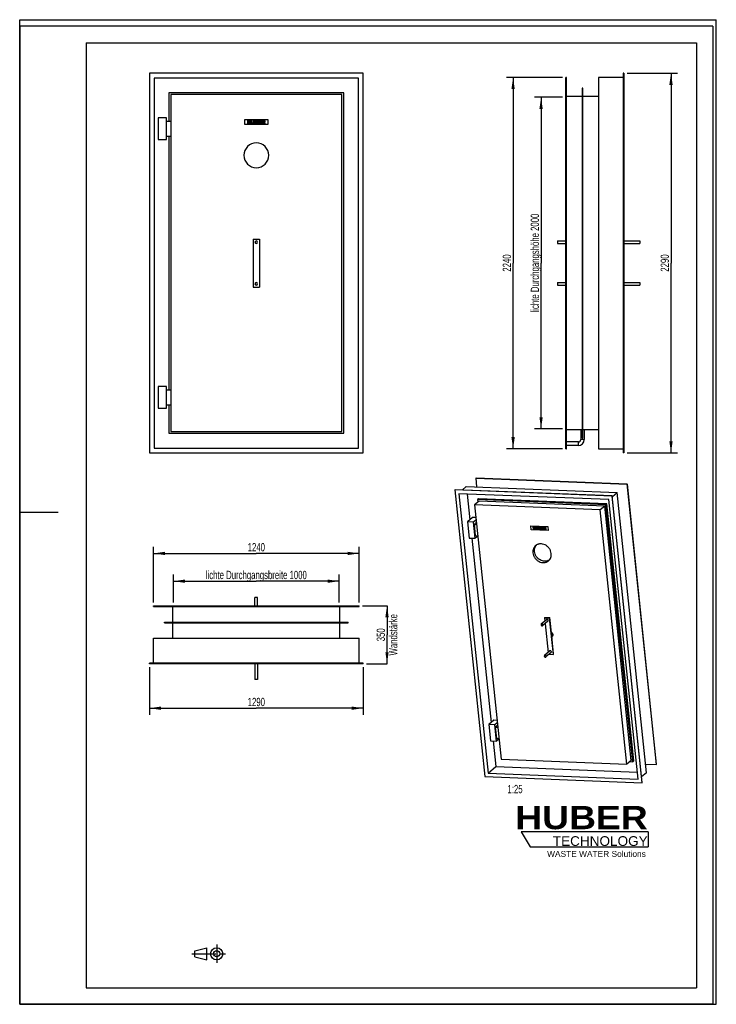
# Model space of a CAD drawing. Header units: millimetres. Extents: x 0 to 4200, y 0 to 5940.
import ezdxf

# ---------------------------------------------------------------- set-up
doc = ezdxf.new("R2010")
doc.units = ezdxf.units.MM
doc.header["$LTSCALE"] = 387.2
doc.linetypes.add('CENTER', pattern=[0.6, 0.375, -0.075, 0.075, -0.075])
doc.layers.get('0').update_dxf_attribs({"linetype": 'CONTINUOUS'})
for name, color, linetype in [('_2D-BEM', 7, 'CONTINUOUS'), ('_ACHSEN', 7, 'CONTINUOUS'), ('_KURVEN', 7, 'CONTINUOUS'), ('_ZEICHNUNGSELEM', 7, 'CONTINUOUS'), ('HUBER_Logo_BL0', 7, 'CONTINUOUS')]:
    doc.layers.add(name, color=color, linetype=linetype)
doc.styles.get("Standard").update_dxf_attribs({"font": 'txt', "width": 0.7})
doc.styles.add('TEXTSTYLE_2', font='ariblk.ttf')
doc.styles.add('TEXTSTYLE_3', font='arial.ttf')
doc.dimstyles.new('DIMSTYLE_1', dxfattribs={"dimtxt": 50, "dimasz": 70, "dimexe": 2, "dimexo": 1, "dimtad": 1, "dimdec": 1, "dimtxsty": 'STANDARD', "dimblk": '_FILLED', "dimblk1": '_FILLED', "dimblk2": '_FILLED', "dimcen": 0.09, "dimadec": 1, "dimazin": 2, "dimtp": 0.5, "dimtm": 0.5, "dimtfac": 1, "dimtdec": 1, "dimtofl": 0, "dimtmove": 0, "dimatfit": 3, "dimldrblk": '_FILLED', "dimfxl": 1, "dimtolj": 1, "dimarcsym": 0})
doc.dimstyles.new('DIMSTYLE_2', dxfattribs={"dimtxt": 50, "dimasz": 70, "dimexe": 2, "dimexo": 1, "dimtad": 1, "dimdec": 1, "dimtxsty": 'STANDARD', "dimblk": '_FILLED', "dimblk1": '_FILLED', "dimblk2": '_FILLED', "dimcen": 0.09, "dimadec": 1, "dimazin": 2, "dimtp": 1.2, "dimtm": 1.2, "dimtfac": 1, "dimtdec": 1, "dimtofl": 0, "dimtmove": 0, "dimatfit": 3, "dimldrblk": '_FILLED', "dimfxl": 1, "dimtolj": 1, "dimarcsym": 0})
doc.dimstyles.new('DIMSTYLE_3', dxfattribs={"dimtxt": 50, "dimasz": 70, "dimexe": 2, "dimexo": 1, "dimtad": 1, "dimdec": 1, "dimtxsty": 'STANDARD', "dimblk": '_FILLED', "dimblk1": '_FILLED', "dimblk2": '_FILLED', "dimcen": 0.09, "dimadec": 1, "dimazin": 2, "dimtp": 0.8, "dimtm": 0.8, "dimtfac": 1, "dimtdec": 1, "dimtofl": 0, "dimtmove": 0, "dimatfit": 3, "dimldrblk": '_FILLED', "dimfxl": 1, "dimtolj": 1, "dimarcsym": 0})
doc.dimstyles.new('DIMSTYLE_4', dxfattribs={"dimtxt": 50, "dimasz": 70, "dimexe": 2, "dimexo": 1, "dimtad": 1, "dimdec": 1, "dimtxsty": 'STANDARD', "dimblk": '_FILLED', "dimblk1": '_FILLED', "dimblk2": '_FILLED', "dimcen": 0.09, "dimadec": 1, "dimazin": 2, "dimtp": 2, "dimtm": 2, "dimtfac": 1, "dimtdec": 1, "dimtofl": 0, "dimtmove": 0, "dimatfit": 3, "dimldrblk": '_FILLED', "dimfxl": 1, "dimtolj": 1, "dimarcsym": 0})

# ---------------------------------------------------------------- blocks, each defined once
blk = doc.blocks.new('HUBER_LOGO_BL0', base_point=(3411.6, 1009.5))
at = {"layer": 'HUBER_Logo_BL0', "color": 5, "linetype": 'CONTINUOUS'}
for p, q in [((3788.5, 1040.5), (3023.5, 1040.5)), ((3023.5, 1040.5), (3077.5, 950.5)), ((3788.5, 1040.5), (3788.5, 950.5)), ((3077.5, 950.5), (3788.5, 950.5))]:
    blk.add_line(p, q, dxfattribs=at)
at = {"layer": 'HUBER_Logo_BL0', "color": 2, "linetype": 'CONTINUOUS', "attachment_point": 3, "line_spacing_factor": 0.78}
for s, insert, char_height, width, style in [('HUBER\\P\\Farial.ttf;\\H58.5;TECHNOLOGY ', (3786.3, 1196.7), 140.4, 775.343, 'TEXTSTYLE_2'), ('WASTE WATER Solutions', (3775.2, 925.3), 36, 594.067, 'TEXTSTYLE_3')]:
    blk.add_mtext(s, dxfattribs=dict(at, insert=insert, char_height=char_height, width=width, style=style))
blk = doc.blocks.new('_FILLED')
at = {"color": 0, "linetype": 'BYBLOCK'}
blk.add_solid([(0, 0), (-1, 0.143), (-1, -0.143)], dxfattribs=at)
blk = doc.blocks.new('*D0')
at = {"layer": '_2D-BEM', "color": 2, "linetype": 'CONTINUOUS'}
for p, q in [((2066.7, 2404.2), (2214.7, 2404.2)), ((2214.7, 2404.2), (2214.7, 2229.2)), ((2214.7, 2054.2), (2214.7, 2229.2)), ((2091.7, 2054.2), (2214.7, 2054.2))]:
    blk.add_line(p, q, dxfattribs=at)
at = {"layer": '_2D-BEM', "color": 2, "linetype": 'CONTINUOUS', "xscale": 70, "yscale": 70, "zscale": 70}
for p, rotation in [((2214.7, 2404.2), 90), ((2214.7, 2054.2), 270)]:
    blk.add_blockref('_FILLED', p, dxfattribs=dict(at, rotation=rotation))
at = {"layer": '_2D-BEM', "color": 2, "linetype": 'CONTINUOUS', "insert": (2152.2, 2229.2), "char_height": 50, "width": 566.786, "attachment_point": 2, "rotation": 90, "line_spacing_factor": 0.9}
blk.add_mtext('350\\PWandstärke', dxfattribs=at)
blk = doc.blocks.new('*D1')
at = {"layer": '_2D-BEM', "color": 2, "linetype": 'CONTINUOUS'}
for p, q in [((3273.2, 5471.9), (3103.5, 5471.9)), ((3143.5, 5471.9), (3143.5, 4471.9)), ((3143.5, 3471.9), (3143.5, 4471.9)), ((3273.2, 3471.9), (3103.5, 3471.9))]:
    blk.add_line(p, q, dxfattribs=at)
at = {"layer": '_2D-BEM', "color": 2, "linetype": 'CONTINUOUS', "xscale": 70, "yscale": 70, "zscale": 70}
for p, rotation in [((3143.5, 5471.9), 90), ((3143.5, 3471.9), 270)]:
    blk.add_blockref('_FILLED', p, dxfattribs=dict(at, rotation=rotation))
at = {"layer": '_2D-BEM', "color": 2, "linetype": 'CONTINUOUS', "insert": (3081, 4471.9), "char_height": 50, "width": 1381.071, "attachment_point": 2, "rotation": 90, "line_spacing_factor": 0.9}
blk.add_mtext('lichte Durchgangshöhe 2000', dxfattribs=at)
blk = doc.blocks.new('*D2')
at = {"layer": '_2D-BEM', "color": 2, "linetype": 'CONTINUOUS'}
for p, q in [((926.7, 2424.2), (926.7, 2592.6)), ((1926.7, 2424.2), (1926.7, 2592.6)), ((926.7, 2552.6), (1426.7, 2552.6)), ((1926.7, 2552.6), (1426.7, 2552.6))]:
    blk.add_line(p, q, dxfattribs=at)
at = {"layer": '_2D-BEM', "color": 2, "linetype": 'CONTINUOUS', "xscale": 70, "yscale": 70, "zscale": 70, "rotation": 180}
blk.add_blockref('_FILLED', (926.7, 2552.6), dxfattribs=at)
at = {"layer": '_2D-BEM', "color": 2, "linetype": 'CONTINUOUS', "xscale": 70, "yscale": 70, "zscale": 70}
blk.add_blockref('_FILLED', (1926.7, 2552.6), dxfattribs=at)
at = {"layer": '_2D-BEM', "color": 2, "linetype": 'CONTINUOUS', "insert": (1426.7, 2615.1), "char_height": 50, "width": 1442.857, "attachment_point": 2, "line_spacing_factor": 0.9}
blk.add_mtext('lichte Durchgangsbreite 1000', dxfattribs=at)
blk = doc.blocks.new('*D3')
at = {"layer": '_2D-BEM', "color": 2, "linetype": 'CONTINUOUS'}
for p, q in [((781.7, 2034.2), (781.7, 1746.4)), ((2071.7, 2034.2), (2071.7, 1746.4)), ((781.7, 1786.4), (1426.7, 1786.4)), ((2071.7, 1786.4), (1426.7, 1786.4))]:
    blk.add_line(p, q, dxfattribs=at)
at = {"layer": '_2D-BEM', "color": 2, "linetype": 'CONTINUOUS', "xscale": 70, "yscale": 70, "zscale": 70, "rotation": 180}
blk.add_blockref('_FILLED', (781.7, 1786.4), dxfattribs=at)
at = {"layer": '_2D-BEM', "color": 2, "linetype": 'CONTINUOUS', "xscale": 70, "yscale": 70, "zscale": 70}
blk.add_blockref('_FILLED', (2071.7, 1786.4), dxfattribs=at)
at = {"layer": '_2D-BEM', "color": 2, "linetype": 'CONTINUOUS', "insert": (1426.7, 1848.9), "char_height": 50, "width": 219.643, "attachment_point": 2, "line_spacing_factor": 0.9}
blk.add_mtext('1290', dxfattribs=at)
blk = doc.blocks.new('*D4')
at = {"layer": '_2D-BEM', "color": 2, "linetype": 'CONTINUOUS'}
for p, q in [((806.7, 2424.2), (806.7, 2760.1)), ((2046.7, 2424.2), (2046.7, 2760.1)), ((806.7, 2720.1), (1426.7, 2720.1)), ((2046.7, 2720.1), (1426.7, 2720.1))]:
    blk.add_line(p, q, dxfattribs=at)
at = {"layer": '_2D-BEM', "color": 2, "linetype": 'CONTINUOUS', "xscale": 70, "yscale": 70, "zscale": 70, "rotation": 180}
blk.add_blockref('_FILLED', (806.7, 2720.1), dxfattribs=at)
at = {"layer": '_2D-BEM', "color": 2, "linetype": 'CONTINUOUS', "xscale": 70, "yscale": 70, "zscale": 70}
blk.add_blockref('_FILLED', (2046.7, 2720.1), dxfattribs=at)
at = {"layer": '_2D-BEM', "color": 2, "linetype": 'CONTINUOUS', "insert": (1426.7, 2782.6), "char_height": 50, "width": 219.643, "attachment_point": 2, "line_spacing_factor": 0.9}
blk.add_mtext('1240', dxfattribs=at)
blk = doc.blocks.new('*D5')
at = {"layer": '_2D-BEM', "color": 2, "linetype": 'CONTINUOUS'}
for p, q in [((3273.2, 5591.9), (2934.8, 5591.9)), ((2974.8, 5591.9), (2974.8, 4471.9)), ((2974.8, 3351.9), (2974.8, 4471.9)), ((3273.2, 3351.9), (2934.8, 3351.9))]:
    blk.add_line(p, q, dxfattribs=at)
at = {"layer": '_2D-BEM', "color": 2, "linetype": 'CONTINUOUS', "xscale": 70, "yscale": 70, "zscale": 70}
for p, rotation in [((2974.8, 5591.9), 90), ((2974.8, 3351.9), 270)]:
    blk.add_blockref('_FILLED', p, dxfattribs=dict(at, rotation=rotation))
at = {"layer": '_2D-BEM', "color": 2, "linetype": 'CONTINUOUS', "insert": (2912.3, 4471.9), "char_height": 50, "width": 235.714, "attachment_point": 2, "rotation": 90, "line_spacing_factor": 0.9}
blk.add_mtext('2240', dxfattribs=at)
blk = doc.blocks.new('*D6')
at = {"layer": '_2D-BEM', "color": 2, "linetype": 'CONTINUOUS'}
for p, q in [((3663.2, 5616.9), (3966.9, 5616.9)), ((3926.9, 5616.9), (3926.9, 4471.9)), ((3926.9, 3326.9), (3926.9, 4471.9)), ((3663.2, 3326.9), (3966.9, 3326.9))]:
    blk.add_line(p, q, dxfattribs=at)
at = {"layer": '_2D-BEM', "color": 2, "linetype": 'CONTINUOUS', "xscale": 70, "yscale": 70, "zscale": 70}
for p, rotation in [((3926.9, 5616.9), 90), ((3926.9, 3326.9), 270)]:
    blk.add_blockref('_FILLED', p, dxfattribs=dict(at, rotation=rotation))
at = {"layer": '_2D-BEM', "color": 2, "linetype": 'CONTINUOUS', "insert": (3864.4, 4471.9), "char_height": 50, "width": 235.714, "attachment_point": 2, "rotation": 90, "line_spacing_factor": 0.9}
blk.add_mtext('2290', dxfattribs=at)
blk = doc.blocks.new('PROJEKTIONSMETHODE_1_BL1', base_point=(1140, 305))
at = {"color": 2, "linetype": 'CENTER'}
for p, q in [((1187.7, 360), (1187.7, 250)), ((1037.3, 305), (1242.7, 305))]:
    blk.add_line(p, q, dxfattribs=at)
at = {"color": 2, "linetype": 'CONTINUOUS'}
for p, q in [((1055.7, 323.3), (1129, 341.7)), ((1055.7, 286.7), (1055.7, 323.3)), ((1129, 268.3), (1129, 341.7)), ((1055.7, 286.7), (1129, 268.3))]:
    blk.add_line(p, q, dxfattribs=at)
for radius in [36.7, 18.3]:
    blk.add_circle((1187.7, 305), radius, dxfattribs=at)

msp = doc.modelspace()

# ---------------------------------------------------------------- linework, layer by layer
at = {"color": 7, "linetype": 'CONTINUOUS'}
for p, q in [((0, 5940), (4200, 5940)), ((0, 0), (0, 5940)), ((0, 5940), (4200, 5940)), ((0, 0), (0, 5940)), ((4200, 0), (4200, 5940)), ((4200, 0), (4200, 5940)), ((781.65, 5616.94), (781.65, 3326.94)), ((2071.65, 5616.94), (781.65, 5616.94)), ((810.65, 5587.94), (810.65, 3355.94)), ((2042.65, 5587.94), (810.65, 5587.94)), ((2042.65, 3355.94), (2042.65, 5587.94)), ((2071.65, 3326.94), (2071.65, 5616.94)), ((3293.18, 3351.94), (3293.18, 5591.94)), ((3297.18, 5591.94), (3293.18, 5591.94)), ((3297.18, 3351.94), (3297.18, 5591.94)), ((3639.18, 5591.94), (3489.18, 5591.94)), ((3489.18, 5591.94), (3489.18, 3351.94)), ((3643.18, 5616.94), (3639.18, 5616.94)), ((3639.18, 5616.94), (3639.18, 3326.94)), ((3643.18, 5616.94), (3643.18, 3326.94)), ((3395.18, 5525.94), (3391.18, 5525.94)), ((3391.18, 5525.94), (3391.18, 3417.94)), ((3395.18, 3417.94), (3395.18, 5525.94)), ((899.65, 5498.94), (899.65, 5326.94)), ((1953.65, 5498.94), (899.65, 5498.94)), ((910.65, 5487.94), (910.65, 3455.94)), ((1942.65, 5487.94), (910.65, 5487.94)), ((1942.65, 3455.94), (1942.65, 5487.94)), ((1953.65, 3444.94), (1953.65, 5498.94)), ((3391.18, 5475.94), (3297.18, 5475.94)), ((3489.18, 5475.94), (3395.18, 5475.94)), ((834.65, 5346.94), (834.65, 5216.94)), ((884.65, 5346.94), (834.65, 5346.94)), ((884.65, 5216.94), (884.65, 5346.94)), ((884.65, 5326.94), (910.65, 5326.94)), ((884.65, 5236.94), (910.65, 5236.94)), ((899.65, 5236.94), (899.65, 3706.94)), ((834.65, 5216.94), (884.65, 5216.94)), ((1406.65, 4616.94), (1446.65, 4616.94)), ((1406.65, 4616.94), (1406.65, 4326.94)), ((1446.65, 4616.94), (1446.65, 4326.94)), ((1406.65, 4326.94), (1446.65, 4326.94)), ((834.65, 3726.94), (834.65, 3596.94)), ((884.65, 3726.94), (834.65, 3726.94)), ((884.65, 3596.94), (884.65, 3726.94)), ((884.65, 3706.94), (910.65, 3706.94)), ((834.65, 3596.94), (884.65, 3596.94)), ((884.65, 3616.94), (910.65, 3616.94)), ((899.65, 3616.94), (899.65, 3444.94)), ((910.65, 3455.94), (1942.65, 3455.94)), ((3297.18, 3467.94), (3391.18, 3467.94)), ((3382.53, 3467.94), (3382.53, 3406.94)), ((3395.18, 3467.94), (3489.18, 3467.94)), ((3403.83, 3467.94), (3403.83, 3406.94)), ((899.65, 3444.94), (1953.65, 3444.94)), ((3368.18, 3392.59), (3297.18, 3392.59)), ((3391.18, 3417.94), (3395.18, 3417.94)), ((781.65, 3326.94), (2071.65, 3326.94)), ((810.65, 3355.94), (2042.65, 3355.94)), ((3293.18, 3351.94), (3297.18, 3351.94)), ((3368.18, 3371.29), (3297.18, 3371.29)), ((3489.18, 3351.94), (3639.18, 3351.94)), ((3643.18, 3326.94), (3639.18, 3326.94)), ((2751.33, 3174.37), (2752.56, 3175.42)), ((2756.86, 3121.37), (2751.33, 3174.37)), ((2751.33, 3174.37), (3661.71, 3138.31)), ((2752.56, 3175.42), (3662.94, 3139.36)), ((2624.49, 3103.07), (2625.72, 3104.12)), ((2624.49, 3103.07), (2805.03, 1373.97)), ((3571.58, 3065.55), (2624.49, 3103.07)), ((3572.82, 3066.6), (2625.72, 3104.12)), ((2667.1, 3102.48), (2692.22, 3123.93)), ((2692.22, 3123.93), (3602.61, 3087.86)), ((3661.71, 3138.31), (3662.94, 3139.36)), ((3661.71, 3138.31), (3838.3, 1446.96)), ((3839.54, 1448.01), (3662.94, 3139.36)), ((3552.58, 3044.49), (2648.07, 3080.33)), ((2648.07, 3080.33), (2824.03, 1395.03)), ((2698.57, 3078.33), (2714.75, 2923.32)), ((2769.39, 3036.07), (2741.99, 3012.69)), ((2766.6, 3049.95), (2760.45, 3044.7)), ((2760.45, 3044.7), (2762, 3029.77)), ((3534.27, 3014.04), (2760.45, 3044.7)), ((3540.43, 3019.29), (2766.6, 3049.95)), ((3527.06, 3006.05), (2769.39, 3036.07)), ((3728.54, 1359.19), (3552.58, 3044.49)), ((3571.58, 3065.55), (3572.82, 3066.6)), ((3752.12, 1336.45), (3571.58, 3065.55)), ((3753.35, 1337.5), (3572.82, 3066.6)), ((3573.21, 3062.77), (3602.61, 3087.86)), ((3779.2, 1396.52), (3602.61, 3087.86)), ((2741.99, 3012.69), (2902.19, 1478.4)), ((3499.67, 2982.67), (2741.99, 3012.69)), ((3527.06, 3006.05), (3499.67, 2982.67)), ((3659.86, 1448.38), (3499.67, 2982.67)), ((3687.26, 1471.76), (3527.06, 3006.05)), ((3540.43, 3019.29), (3534.27, 3014.04)), ((3696.2, 1463.14), (3534.27, 3014.04)), ((3702.36, 1468.39), (3540.43, 3019.29)), ((2730.86, 2937.07), (2700.08, 2910.8)), ((2700.08, 2910.8), (2710.33, 2812.64)), ((2736.79, 2909.34), (2700.08, 2910.8)), ((2749.97, 2936.31), (2730.86, 2937.07)), ((2751.47, 2921.88), (2736.79, 2909.34)), ((2747.04, 2811.18), (2736.79, 2909.34)), ((2752.22, 2906.06), (2739.91, 2895.55)), ((2739.91, 2895.55), (2747, 2827.6)), ((2739.91, 2895.55), (2754.28, 2894.99)), ((2752.22, 2906.06), (2753.13, 2906.03)), ((2710.33, 2812.64), (2747.04, 2811.18)), ((2726.37, 2812), (2842.47, 1700.12)), ((2747, 2827.6), (2761.38, 2827.03)), ((2761.72, 2823.72), (2747.04, 2811.18)), ((806.65, 2404.16), (2046.65, 2404.16)), ((806.65, 2400.16), (806.65, 2404.16)), ((806.65, 2400.16), (2046.65, 2400.16)), ((922.65, 2306.16), (922.65, 2400.16)), ((1930.65, 2306.16), (1930.65, 2400.16)), ((2046.65, 2400.16), (2046.65, 2404.16)), ((3166.81, 2333.77), (3163.73, 2331.14)), ((3163.73, 2331.14), (3165.76, 2311.72)), ((3163.73, 2331.14), (3193.1, 2329.98)), ((3166.81, 2333.77), (3196.17, 2332.6)), ((3196.17, 2332.6), (3193.1, 2329.98)), ((3193.1, 2329.98), (3215.96, 2111.01)), ((3207.61, 2223.12), (3196.17, 2332.6)), ((872.65, 2302.16), (872.65, 2306.16)), ((872.65, 2306.16), (1980.65, 2306.16)), ((872.65, 2302.16), (1980.65, 2302.16)), ((922.65, 2208.16), (922.65, 2302.16)), ((1930.65, 2208.16), (1930.65, 2302.16)), ((1980.65, 2302.16), (1980.65, 2306.16)), ((3167.37, 2296.27), (3185.47, 2122.96)), ((806.65, 2058.16), (806.65, 2208.16)), ((806.65, 2208.16), (2046.65, 2208.16)), ((2046.65, 2058.16), (2046.65, 2208.16)), ((3219.04, 2113.63), (3207.61, 2223.12)), ((3192.28, 2111.95), (3215.96, 2111.01)), ((3215.96, 2111.01), (3219.04, 2113.63)), ((781.65, 2054.16), (781.65, 2058.16)), ((2071.65, 2058.16), (781.65, 2058.16)), ((2071.65, 2054.16), (781.65, 2054.16)), ((2071.65, 2054.16), (2071.65, 2058.16)), ((2858.58, 1713.87), (2827.79, 1687.59)), ((2827.79, 1687.59), (2838.04, 1589.43)), ((2864.5, 1686.14), (2827.79, 1687.59)), ((2877.68, 1713.11), (2858.58, 1713.87)), ((2879.19, 1698.67), (2864.5, 1686.14)), ((2874.75, 1587.98), (2864.5, 1686.14)), ((2879.93, 1682.86), (2867.62, 1672.35)), ((2867.62, 1672.35), (2874.71, 1604.4)), ((2867.62, 1672.35), (2882, 1671.78)), ((2879.93, 1682.86), (2880.84, 1682.82)), ((2874.71, 1604.4), (2889.09, 1603.83)), ((2838.04, 1589.43), (2874.75, 1587.98)), ((2854.09, 1588.8), (2870.21, 1434.44)), ((2889.44, 1600.51), (2874.75, 1587.98)), ((2824.03, 1395.03), (2870.21, 1434.44)), ((2870.21, 1434.44), (3724.22, 1400.6)), ((2902.19, 1478.4), (3659.86, 1448.38)), ((3687.26, 1471.76), (3659.86, 1448.38)), ((3678, 1463.86), (3696.2, 1463.14)), ((3702.36, 1468.39), (3696.2, 1463.14)), ((3773.67, 1449.52), (3838.3, 1446.96)), ((3839.54, 1448.01), (3838.3, 1446.96)), ((2805.03, 1373.97), (3752.12, 1336.45)), ((2824.03, 1395.03), (3728.54, 1359.19)), ((3779.2, 1396.52), (3749.81, 1371.43)), ((3752.12, 1336.45), (3753.35, 1337.5)), ((0, 0), (4200, 0)), ((0, 0), (4200, 0))]:
    msp.add_line(p, q, dxfattribs=at)
at = {"color": 3, "linetype": 'CONTINUOUS'}
for p, q in [((0, 5900), (0, 2970)), ((4180, 5900), (0, 5900)), ((4180, 5900), (4180, 0)), ((0, 2970), (0, 0)), ((0, 2970), (232, 2970)), ((4180, 0), (0, 0))]:
    msp.add_line(p, q, dxfattribs=at)
at = {"color": 5, "linetype": 'CONTINUOUS'}
for p, q in [((400, 5800), (4080, 5800)), ((400, 5800), (400, 100)), ((4080, 5800), (4080, 100)), ((400, 100), (4080, 100))]:
    msp.add_line(p, q, dxfattribs=at)
at = {"color": 9, "linetype": 'CONTINUOUS'}
for p, q in [((3368.18, 3389.99), (3368.18, 3392.59)), ((3368.18, 3373.89), (3368.18, 3389.99)), ((3385.13, 3406.94), (3382.53, 3406.94)), ((3401.23, 3406.94), (3385.13, 3406.94)), ((3403.83, 3406.94), (3401.23, 3406.94)), ((3368.18, 3371.29), (3368.18, 3373.89))]:
    msp.add_line(p, q, dxfattribs=at)
at = {"color": 7, "linetype": 'CONTINUOUS'}
for radius in [35.65, 14.35]:
    msp.add_arc((3368.18, 3406.94), radius, 270, 360, dxfattribs=at)
at = {"layer": '_ACHSEN', "color": 7, "linetype": 'CONTINUOUS'}
for p, q in [((3243.18, 4604.94), (3243.18, 4596.94)), ((3243.18, 4604.94), (3293.18, 4604.94)), ((3243.18, 4596.94), (3243.18, 4588.94)), ((3243.18, 4588.94), (3293.18, 4588.94)), ((3643.18, 4604.94), (3738.18, 4604.94)), ((3643.18, 4588.94), (3738.18, 4588.94)), ((3738.18, 4604.94), (3738.18, 4596.94)), ((3738.18, 4596.94), (3738.18, 4588.94)), ((3243.18, 4354.94), (3243.18, 4346.94)), ((3243.18, 4354.94), (3293.18, 4354.94)), ((3243.18, 4346.94), (3243.18, 4338.94)), ((3243.18, 4338.94), (3293.18, 4338.94)), ((3643.18, 4354.94), (3738.18, 4354.94)), ((3643.18, 4338.94), (3738.18, 4338.94)), ((3738.18, 4354.94), (3738.18, 4346.94)), ((3738.18, 4346.94), (3738.18, 4338.94)), ((1418.65, 2404.16), (1418.65, 2454.16)), ((1434.65, 2454.16), (1418.65, 2454.16)), ((1434.65, 2404.16), (1434.65, 2454.16)), ((3175.83, 2320.32), (3145.05, 2294.05)), ((3184.14, 2310.59), (3153.36, 2284.31)), ((3211.31, 2218.36), (3208.37, 2215.85)), ((3195.54, 2131.56), (3164.76, 2105.28)), ((3203.85, 2121.82), (3173.07, 2095.55)), ((1418.65, 2054.16), (1418.65, 1959.16)), ((1434.65, 2054.16), (1434.65, 1959.16)), ((1434.65, 1959.16), (1418.65, 1959.16))]:
    msp.add_line(p, q, dxfattribs=at)
for centre, radius, start, end in [((1426.65, 5121.94), 75, 0, 180), ((1426.65, 5121.94), 75, 180, 360), ((1426.65, 4596.94), 8, 0, 180), ((1426.65, 4596.94), 8, 180, 360), ((1426.65, 4346.94), 8, 0, 180), ((1426.65, 4346.94), 8, 180, 360)]:
    msp.add_arc(centre, radius, start, end, dxfattribs=at)
for points, knots in [([(3110.73, 2766.96), (3107.79, 2764.45), (3102.49, 2758.57), (3097.01, 2747.92), (3094.2, 2735.97), (3094.18, 2727.66), (3094.62, 2723.5)], [0, 0, 0, 0, 0.241431, 0.4868218, 0.7391909, 1, 1, 1, 1]), ([(3103.85, 2731.39), (3103.48, 2735.01), (3103.39, 2742.25), (3105.36, 2752.77), (3109.38, 2762.42), (3113.36, 2768.05), (3115.61, 2770.58)], [0, 0, 0, 0, 0.2599295, 0.5124968, 0.7585453, 1, 1, 1, 1]), ([(3204.75, 2719.14), (3204.19, 2724.52), (3201.55, 2735.29), (3193.69, 2750.03), (3182.46, 2762.56), (3168.71, 2771.94), (3153.45, 2777.45), (3140.26, 2778.43), (3130.21, 2776.9), (3123.11, 2774.67), (3116.53, 2771.39), (3112.57, 2768.53), (3110.73, 2766.96)], [0, 0, 0, 0, 0.1273885, 0.2581485, 0.3899514, 0.5202023, 0.6467045, 0.7682755, 0.8274053, 0.8855421, 0.9429599, 1, 1, 1, 1]), ([(3094.62, 2723.5), (3095.18, 2718.13), (3097.82, 2707.35), (3105.68, 2692.62), (3116.9, 2680.09), (3130.66, 2670.71), (3145.92, 2665.2), (3159.11, 2664.22), (3169.16, 2665.75), (3176.26, 2667.98), (3182.84, 2671.26), (3186.79, 2674.12), (3188.63, 2675.69)], [0, 0, 0, 0, 0.1273885, 0.2581485, 0.3899514, 0.5202023, 0.6467045, 0.7682755, 0.8274053, 0.8855421, 0.9429599, 1, 1, 1, 1]), ([(3193, 2679.95), (3189.11, 2677.46), (3180.38, 2673.6), (3165.96, 2671.87), (3151.13, 2674.18), (3136.91, 2680.3), (3124.24, 2689.79), (3113.98, 2702), (3106.81, 2716.08), (3104.39, 2726.3), (3103.85, 2731.39)], [0, 0, 0, 0, 0.1144136, 0.2322848, 0.3547971, 0.4817983, 0.6119695, 0.7432321, 0.8732572, 1, 1, 1, 1]), ([(3188.63, 2675.69), (3191.58, 2678.2), (3196.88, 2684.08), (3202.36, 2694.72), (3205.17, 2706.67), (3205.18, 2714.98), (3204.75, 2719.14)], [0, 0, 0, 0, 0.241431, 0.4868218, 0.7391909, 1, 1, 1, 1]), ([(3185.86, 2315.22), (3185.74, 2316.38), (3185.06, 2318.1), (3183.49, 2319.85), (3182.02, 2320.86), (3180.39, 2321.44), (3178.72, 2321.57), (3177.14, 2321.21), (3176.23, 2320.66), (3175.83, 2320.32)], [0, 0, 0, 0, 0.2568156, 0.3889834, 0.5195949, 0.6464473, 0.7683548, 0.8855989, 1, 1, 1, 1]), ([(3145.05, 2294.05), (3144.42, 2293.51), (3143.42, 2292.04), (3143.24, 2290.28), (3143.33, 2289.41)], [0, 0, 0, 0, 0.4864256, 1, 1, 1, 1]), ([(3143.33, 2289.41), (3143.45, 2288.26), (3144.13, 2286.54), (3145.71, 2284.79), (3147.18, 2283.78), (3148.8, 2283.2), (3150.47, 2283.07), (3152.05, 2283.43), (3152.97, 2283.98), (3153.36, 2284.31)], [0, 0, 0, 0, 0.2568156, 0.3889834, 0.5195949, 0.6464473, 0.7683548, 0.8855989, 1, 1, 1, 1]), ([(3155.08, 2288.95), (3154.96, 2290.1), (3154.28, 2291.83), (3152.7, 2293.58), (3151.24, 2294.58), (3149.61, 2295.17), (3147.94, 2295.29), (3146.36, 2294.94), (3145.44, 2294.39), (3145.05, 2294.05)], [0, 0, 0, 0, 0.2568156, 0.3889834, 0.5195949, 0.6464473, 0.7683548, 0.8855989, 1, 1, 1, 1]), ([(3153.36, 2284.31), (3153.99, 2284.85), (3155, 2286.32), (3155.17, 2288.08), (3155.08, 2288.95)], [0, 0, 0, 0, 0.4864256, 1, 1, 1, 1]), ([(3184.14, 2310.59), (3184.77, 2311.12), (3185.78, 2312.6), (3185.95, 2314.36), (3185.86, 2315.22)], [0, 0, 0, 0, 0.4864256, 1, 1, 1, 1]), ([(3215.61, 2229.95), (3215.3, 2232.92), (3212.96, 2238.77), (3208.15, 2242.82), (3205.42, 2244.11)], [0, 0, 0, 0, 0.4966013, 1, 1, 1, 1]), ([(3211.31, 2218.36), (3212.1, 2219.03), (3213.51, 2220.6), (3214.97, 2223.44), (3215.72, 2226.62), (3215.73, 2228.84), (3215.61, 2229.95)], [0, 0, 0, 0, 0.241431, 0.4868218, 0.7391909, 1, 1, 1, 1]), ([(3164.76, 2105.28), (3164.13, 2104.75), (3163.13, 2103.27), (3162.95, 2101.52), (3163.04, 2100.65)], [0, 0, 0, 0, 0.4864256, 1, 1, 1, 1]), ([(3163.04, 2100.65), (3163.16, 2099.5), (3163.84, 2097.77), (3165.42, 2096.02), (3166.89, 2095.02), (3168.51, 2094.43), (3170.18, 2094.31), (3171.76, 2094.66), (3172.68, 2095.21), (3173.07, 2095.55)], [0, 0, 0, 0, 0.2568156, 0.3889834, 0.5195949, 0.6464473, 0.7683548, 0.8855989, 1, 1, 1, 1]), ([(3174.79, 2100.18), (3174.67, 2101.34), (3173.99, 2103.06), (3172.41, 2104.81), (3170.94, 2105.82), (3169.32, 2106.4), (3167.65, 2106.53), (3166.07, 2106.17), (3165.15, 2105.62), (3164.76, 2105.28)], [0, 0, 0, 0, 0.2568156, 0.3889834, 0.5195949, 0.6464473, 0.7683548, 0.8855989, 1, 1, 1, 1]), ([(3173.07, 2095.55), (3173.7, 2096.08), (3174.7, 2097.56), (3174.88, 2099.32), (3174.79, 2100.18)], [0, 0, 0, 0, 0.4864256, 1, 1, 1, 1]), ([(3205.57, 2126.46), (3205.45, 2127.61), (3204.77, 2129.33), (3203.2, 2131.09), (3201.73, 2132.09), (3200.1, 2132.68), (3198.43, 2132.8), (3196.85, 2132.44), (3195.94, 2131.89), (3195.54, 2131.56)], [0, 0, 0, 0, 0.2568156, 0.3889834, 0.5195949, 0.6464473, 0.7683548, 0.8855989, 1, 1, 1, 1]), ([(3203.85, 2121.82), (3204.48, 2122.36), (3205.49, 2123.83), (3205.66, 2125.59), (3205.57, 2126.46)], [0, 0, 0, 0, 0.4864256, 1, 1, 1, 1])]:
    msp.add_open_spline(points, degree=3, knots=knots, dxfattribs=at)
at = {"layer": '_KURVEN', "color": 4, "linetype": 'CONTINUOUS'}
for p, q in [((1356.65, 5336.94), (1496.65, 5336.94)), ((1356.65, 5306.94), (1356.65, 5336.94)), ((1496.65, 5306.94), (1356.65, 5306.94)), ((1372.56, 5331.94), (1372.56, 5311.94)), ((1378.74, 5331.94), (1372.56, 5331.94)), ((1372.56, 5311.94), (1378.74, 5311.94)), ((1378.74, 5324.94), (1378.74, 5331.94)), ((1385.49, 5324.94), (1378.74, 5324.94)), ((1378.74, 5311.94), (1378.74, 5320.03)), ((1378.74, 5320.03), (1385.49, 5320.03)), ((1391.7, 5331.94), (1385.49, 5331.94)), ((1385.49, 5331.94), (1385.49, 5324.94)), ((1385.49, 5320.03), (1385.49, 5311.94)), ((1385.49, 5311.94), (1391.7, 5311.94)), ((1391.7, 5311.94), (1391.7, 5331.94)), ((1401.99, 5331.94), (1395.82, 5331.94)), ((1395.82, 5331.94), (1395.82, 5320.02)), ((1401.99, 5319.73), (1401.99, 5331.94)), ((1408.82, 5331.94), (1408.82, 5319.73)), ((1414.99, 5331.94), (1408.82, 5331.94)), ((1414.99, 5320.02), (1414.99, 5331.94)), ((1430.66, 5331.94), (1419.09, 5331.94)), ((1419.09, 5331.94), (1419.09, 5311.94)), ((1419.09, 5311.94), (1429.76, 5311.94)), ((1425.33, 5324.1), (1425.33, 5327.89)), ((1425.33, 5327.89), (1428.06, 5327.89)), ((1428.02, 5324.1), (1425.33, 5324.1)), ((1425.33, 5316.24), (1425.33, 5320.29)), ((1425.33, 5320.29), (1428.47, 5320.29)), ((1428.48, 5316.24), (1425.33, 5316.24)), ((1440.8, 5331.94), (1440.8, 5311.94)), ((1457.36, 5331.94), (1440.8, 5331.94)), ((1440.8, 5311.94), (1457.66, 5311.94)), ((1446.99, 5324.49), (1446.99, 5327.67)), ((1446.99, 5327.67), (1457.36, 5327.67)), ((1456.61, 5324.49), (1446.99, 5324.49)), ((1446.99, 5316.47), (1446.99, 5320.41)), ((1446.99, 5320.41), (1456.61, 5320.41)), ((1457.66, 5316.47), (1446.99, 5316.47)), ((1456.61, 5320.41), (1456.61, 5324.49)), ((1457.36, 5327.67), (1457.36, 5331.94)), ((1457.66, 5311.94), (1457.66, 5316.47)), ((1471.37, 5331.94), (1461.07, 5331.94)), ((1461.07, 5331.94), (1461.07, 5311.94)), ((1461.07, 5311.94), (1467.28, 5311.94)), ((1467.28, 5323.84), (1467.28, 5327.9)), ((1467.28, 5327.9), (1469.99, 5327.9)), ((1469.88, 5323.84), (1467.28, 5323.84)), ((1467.28, 5311.94), (1467.28, 5320.06)), ((1467.28, 5320.06), (1467.82, 5320.06)), ((1470.46, 5318.05), (1473.76, 5311.94)), ((1473.76, 5311.94), (1480.74, 5311.94)), ((1480.74, 5311.94), (1477.74, 5317.72)), ((1496.65, 5336.94), (1496.65, 5306.94)), ((3081.34, 2885.7), (3184.13, 2881.63)), ((3083.71, 2863.05), (3081.34, 2885.7)), ((3186.49, 2858.97), (3083.71, 2863.05)), ((3093.41, 2881.46), (3094.99, 2866.36)), ((3097.95, 2881.28), (3093.41, 2881.46)), ((3094.99, 2866.36), (3099.53, 2866.18)), ((3098.5, 2876), (3097.95, 2881.28)), ((3103.46, 2875.8), (3098.5, 2876)), ((3099.53, 2866.18), (3098.89, 2872.29)), ((3098.89, 2872.29), (3103.85, 2872.09)), ((3107.47, 2880.9), (3102.91, 2881.08)), ((3102.91, 2881.08), (3103.46, 2875.8)), ((3103.85, 2872.09), (3104.49, 2865.98)), ((3104.49, 2865.98), (3109.04, 2865.8)), ((3109.04, 2865.8), (3107.47, 2880.9)), ((3115.02, 2880.6), (3110.49, 2880.78)), ((3110.49, 2880.78), (3111.43, 2871.78)), ((3115.98, 2871.38), (3115.02, 2880.6)), ((3120.04, 2880.41), (3121, 2871.19)), ((3124.56, 2880.23), (3120.04, 2880.41)), ((3125.5, 2871.22), (3124.56, 2880.23)), ((3127.58, 2880.11), (3129.15, 2865.01)), ((3136.07, 2879.77), (3127.58, 2880.11)), ((3129.15, 2865.01), (3136.99, 2864.7)), ((3132.77, 2874), (3132.47, 2876.87)), ((3132.47, 2876.87), (3134.48, 2876.79)), ((3134.75, 2873.92), (3132.77, 2874)), ((3133.39, 2868.07), (3133.07, 2871.13)), ((3133.07, 2871.13), (3135.38, 2871.04)), ((3135.71, 2867.98), (3133.39, 2868.07)), ((3143.51, 2879.48), (3145.09, 2864.37)), ((3155.67, 2878.99), (3143.51, 2879.48)), ((3145.09, 2864.37), (3157.47, 2863.88)), ((3148.65, 2873.67), (3148.4, 2876.07)), ((3148.4, 2876.07), (3156.01, 2875.77)), ((3155.71, 2873.39), (3148.65, 2873.67)), ((3149.28, 2867.61), (3148.97, 2870.59)), ((3148.97, 2870.59), (3156.03, 2870.31)), ((3157.11, 2867.3), (3149.28, 2867.61)), ((3156.01, 2875.77), (3155.67, 2878.99)), ((3156.03, 2870.31), (3155.71, 2873.39)), ((3157.47, 2863.88), (3157.11, 2867.3)), ((3165.96, 2878.59), (3158.4, 2878.89)), ((3158.4, 2878.89), (3159.97, 2863.78)), ((3159.97, 2863.78), (3164.53, 2863.6)), ((3163.59, 2872.59), (3163.27, 2875.66)), ((3163.27, 2875.66), (3165.27, 2875.58)), ((3165.51, 2872.51), (3163.59, 2872.59)), ((3164.53, 2863.6), (3163.89, 2869.73)), ((3163.89, 2869.73), (3164.29, 2869.72)), ((3166.38, 2868.13), (3169.29, 2863.42)), ((3169.29, 2863.42), (3174.42, 2863.21)), ((3174.42, 2863.21), (3171.76, 2867.67)), ((3184.13, 2881.63), (3186.49, 2858.97))]:
    msp.add_line(p, q, dxfattribs=at)
for points in [[(1396.39, 5316.63), (1396.01, 5317.92), (1395.82, 5319.03), (1395.82, 5320.02)], [(1397.7, 5314.33), (1397.06, 5315.08), (1396.62, 5315.84), (1396.39, 5316.63)], [(1399.83, 5312.61), (1399.05, 5313.02), (1398.34, 5313.59), (1397.7, 5314.33)], [(1402.71, 5311.8), (1401.56, 5311.94), (1400.59, 5312.2), (1399.83, 5312.61)], [(1401.99, 5319.73), (1401.99, 5318.64), (1402.29, 5317.79), (1402.89, 5317.18)], [(1405.9, 5311.6), (1404.92, 5311.6), (1403.85, 5311.67), (1402.71, 5311.8)], [(1402.89, 5317.18), (1403.49, 5316.56), (1404.33, 5316.26), (1405.41, 5316.26)], [(1405.41, 5316.26), (1406.47, 5316.26), (1407.31, 5316.56), (1407.91, 5317.17)], [(1410.22, 5312.27), (1409.02, 5311.83), (1407.58, 5311.6), (1405.9, 5311.6)], [(1407.91, 5317.17), (1408.51, 5317.77), (1408.82, 5318.62), (1408.82, 5319.73)], [(1412.69, 5313.92), (1411.9, 5313.13), (1411.08, 5312.58), (1410.22, 5312.27)], [(1414.43, 5316.67), (1414.06, 5315.62), (1413.49, 5314.71), (1412.69, 5313.92)], [(1414.99, 5320.02), (1414.99, 5318.83), (1414.8, 5317.72), (1414.43, 5316.67)], [(1428.02, 5324.1), (1428.97, 5324.1), (1429.64, 5324.26), (1430.02, 5324.59)], [(1430.02, 5327.4), (1429.64, 5327.72), (1428.98, 5327.89), (1428.06, 5327.89)], [(1430.73, 5319.74), (1430.29, 5320.1), (1429.54, 5320.29), (1428.47, 5320.29)], [(1428.48, 5316.24), (1429.54, 5316.24), (1430.29, 5316.41), (1430.73, 5316.8)], [(1432.53, 5312.21), (1431.14, 5312.02), (1430.21, 5311.94), (1429.76, 5311.94)], [(1430.59, 5326.03), (1430.59, 5326.61), (1430.4, 5327.07), (1430.02, 5327.4)], [(1430.02, 5324.59), (1430.4, 5324.91), (1430.59, 5325.41), (1430.59, 5326.03)], [(1430.66, 5331.94), (1432.59, 5331.94), (1434.06, 5331.46), (1435.1, 5330.51)], [(1431.39, 5318.32), (1431.39, 5318.91), (1431.17, 5319.39), (1430.73, 5319.74)], [(1430.73, 5316.8), (1431.17, 5317.18), (1431.39, 5317.68), (1431.39, 5318.32)], [(1434.88, 5312.87), (1434.36, 5312.57), (1433.57, 5312.35), (1432.53, 5312.21)], [(1435.55, 5323.92), (1435.05, 5323.35), (1434.33, 5322.91), (1433.39, 5322.58)], [(1433.39, 5322.58), (1434.82, 5322.23), (1435.87, 5321.64), (1436.56, 5320.79)], [(1436.85, 5314.83), (1436.36, 5314), (1435.71, 5313.35), (1434.88, 5312.87)], [(1435.1, 5330.51), (1436.13, 5329.55), (1436.65, 5328.37), (1436.65, 5326.96)], [(1436.65, 5326.96), (1436.65, 5325.77), (1436.28, 5324.76), (1435.55, 5323.92)], [(1436.56, 5320.79), (1437.24, 5319.95), (1437.58, 5318.9), (1437.58, 5317.63)], [(1437.58, 5317.63), (1437.58, 5316.59), (1437.33, 5315.65), (1436.85, 5314.83)], [(1469.33, 5319.58), (1468.89, 5319.89), (1468.38, 5320.06), (1467.82, 5320.06)], [(1470.46, 5318.05), (1470.03, 5318.84), (1469.67, 5319.35), (1469.33, 5319.58)], [(1469.88, 5323.84), (1470.16, 5323.84), (1470.7, 5323.92), (1471.52, 5324.1)], [(1472.3, 5327.38), (1471.89, 5327.72), (1471.11, 5327.9), (1469.99, 5327.9)], [(1471.37, 5331.94), (1473.28, 5331.94), (1474.74, 5331.78), (1475.75, 5331.45)], [(1471.52, 5324.1), (1471.93, 5324.19), (1472.26, 5324.4), (1472.52, 5324.73)], [(1472.91, 5325.9), (1472.91, 5326.54), (1472.71, 5327.03), (1472.3, 5327.38)], [(1472.52, 5324.73), (1472.78, 5325.06), (1472.91, 5325.46), (1472.91, 5325.9)], [(1476.45, 5321.55), (1475.93, 5321.23), (1475.21, 5320.97), (1474.28, 5320.77)], [(1474.28, 5320.77), (1475.01, 5320.51), (1475.56, 5320.26), (1475.89, 5320.02)], [(1475.75, 5331.45), (1476.76, 5331.12), (1477.57, 5330.51), (1478.19, 5329.62)], [(1475.89, 5320.02), (1476.12, 5319.85), (1476.45, 5319.51), (1476.88, 5318.97)], [(1478.4, 5323.51), (1477.93, 5322.7), (1477.28, 5322.05), (1476.45, 5321.55)], [(1476.88, 5318.97), (1477.31, 5318.43), (1477.59, 5318.02), (1477.74, 5317.72)], [(1478.19, 5329.62), (1478.81, 5328.73), (1479.12, 5327.66), (1479.12, 5326.39)], [(1479.12, 5326.39), (1479.12, 5325.27), (1478.87, 5324.31), (1478.4, 5323.51)], [(3112.12, 2869.21), (3111.74, 2870.19), (3111.51, 2871.04), (3111.43, 2871.78)], [(3113.26, 2867.43), (3112.73, 2868.02), (3112.35, 2868.6), (3112.12, 2869.21)], [(3114.96, 2866.07), (3114.36, 2866.4), (3113.79, 2866.86), (3113.26, 2867.43)], [(3117.14, 2865.38), (3116.28, 2865.52), (3115.55, 2865.74), (3114.96, 2866.07)], [(3115.98, 2871.38), (3116.07, 2870.56), (3116.35, 2869.91), (3116.84, 2869.43)], [(3116.84, 2869.43), (3117.33, 2868.95), (3117.98, 2868.7), (3118.77, 2868.67)], [(3119.5, 2865.13), (3118.78, 2865.16), (3117.99, 2865.24), (3117.14, 2865.38)], [(3118.77, 2868.67), (3119.55, 2868.64), (3120.14, 2868.84), (3120.53, 2869.28)], [(3122.62, 2865.51), (3121.77, 2865.22), (3120.73, 2865.08), (3119.5, 2865.13)], [(3120.53, 2869.28), (3120.92, 2869.71), (3121.09, 2870.35), (3121, 2871.19)], [(3124.3, 2866.69), (3123.78, 2866.11), (3123.22, 2865.72), (3122.62, 2865.51)], [(3125.36, 2868.72), (3125.17, 2867.93), (3124.82, 2867.26), (3124.3, 2866.69)], [(3125.5, 2871.22), (3125.6, 2870.33), (3125.54, 2869.5), (3125.36, 2868.72)], [(3135.96, 2876.36), (3135.65, 2876.62), (3135.16, 2876.76), (3134.48, 2876.79)], [(3134.75, 2873.92), (3135.45, 2873.9), (3135.93, 2874), (3136.18, 2874.24)], [(3137.08, 2870.56), (3136.73, 2870.84), (3136.17, 2871.01), (3135.38, 2871.04)], [(3135.71, 2867.98), (3136.49, 2867.95), (3137.03, 2868.06), (3137.32, 2868.33)], [(3136.49, 2875.31), (3136.44, 2875.74), (3136.27, 2876.1), (3135.96, 2876.36)], [(3136.07, 2879.77), (3137.48, 2879.71), (3138.6, 2879.31), (3139.44, 2878.56)], [(3136.18, 2874.24), (3136.44, 2874.47), (3136.54, 2874.84), (3136.49, 2875.31)], [(3139, 2864.82), (3137.99, 2864.72), (3137.32, 2864.68), (3136.99, 2864.7)], [(3137.68, 2869.47), (3137.63, 2869.91), (3137.43, 2870.28), (3137.08, 2870.56)], [(3137.32, 2868.33), (3137.61, 2868.61), (3137.73, 2868.98), (3137.68, 2869.47)], [(3140.29, 2873.57), (3139.97, 2873.15), (3139.48, 2872.84), (3138.81, 2872.62)], [(3138.81, 2872.62), (3139.89, 2872.31), (3140.71, 2871.84), (3141.28, 2871.18)], [(3140.67, 2865.25), (3140.31, 2865.04), (3139.75, 2864.89), (3139, 2864.82)], [(3139.44, 2878.56), (3140.28, 2877.81), (3140.75, 2876.9), (3140.86, 2875.84)], [(3140.86, 2875.84), (3140.96, 2874.94), (3140.76, 2874.19), (3140.29, 2873.57)], [(3141.97, 2866.67), (3141.67, 2866.06), (3141.24, 2865.58), (3140.67, 2865.25)], [(3141.28, 2871.18), (3141.84, 2870.52), (3142.18, 2869.72), (3142.28, 2868.76)], [(3142.28, 2868.76), (3142.36, 2867.98), (3142.25, 2867.28), (3141.97, 2866.67)], [(3165.44, 2869.32), (3165.09, 2869.56), (3164.7, 2869.7), (3164.29, 2869.72)], [(3167, 2875.12), (3166.67, 2875.39), (3166.09, 2875.54), (3165.27, 2875.58)], [(3166.38, 2868.13), (3166.01, 2868.73), (3165.7, 2869.13), (3165.44, 2869.32)], [(3165.51, 2872.51), (3165.71, 2872.5), (3166.1, 2872.55), (3166.69, 2872.66)], [(3165.96, 2878.59), (3167.36, 2878.53), (3168.45, 2878.36), (3169.21, 2878.09)], [(3166.69, 2872.66), (3166.98, 2872.72), (3167.21, 2872.86), (3167.37, 2873.11)], [(3167.57, 2873.98), (3167.52, 2874.46), (3167.33, 2874.84), (3167, 2875.12)], [(3167.37, 2873.11), (3167.53, 2873.35), (3167.6, 2873.65), (3167.57, 2873.98)], [(3170.51, 2870.59), (3170.15, 2870.37), (3169.64, 2870.19), (3168.97, 2870.06)], [(3168.97, 2870.06), (3169.54, 2869.85), (3169.96, 2869.65), (3170.22, 2869.45)], [(3169.21, 2878.09), (3169.98, 2877.81), (3170.62, 2877.32), (3171.15, 2876.63)], [(3170.22, 2869.45), (3170.4, 2869.32), (3170.67, 2869.05), (3171.03, 2868.63)], [(3171.79, 2872.01), (3171.51, 2871.42), (3171.08, 2870.95), (3170.51, 2870.59)], [(3171.03, 2868.63), (3171.38, 2868.22), (3171.62, 2867.9), (3171.76, 2867.67)], [(3171.15, 2876.63), (3171.67, 2875.95), (3171.99, 2875.13), (3172.09, 2874.17)], [(3172.09, 2874.17), (3172.17, 2873.32), (3172.07, 2872.61), (3171.79, 2872.01)]]:
    msp.add_open_spline(points, degree=3, dxfattribs=at)

# ---------------------------------------------------------------- block references
at = {"color": 2, "linetype": 'CONTINUOUS'}
msp.add_blockref('PROJEKTIONSMETHODE_1_BL1', (1140, 305), dxfattribs=at)
at = {"layer": 'HUBER_Logo_BL0'}
msp.add_blockref('HUBER_LOGO_BL0', (3411.59, 1009.55), dxfattribs=at)

# ---------------------------------------------------------------- texts
at = {"layer": '_ZEICHNUNGSELEM', "color": 2, "linetype": 'CONTINUOUS', "insert": (3032.12, 1323.72), "char_height": 50, "width": 182.1429, "attachment_point": 3, "line_spacing_factor": 0.9}
msp.add_mtext('1:25', dxfattribs=at)

# ---------------------------------------------------------------- dimensions: what is measured, and where the dimension line sits
at = {"layer": '_2D-BEM', "color": 2, "linetype": 'CONTINUOUS'}
for base, p1, p2, angle, dimstyle, picture, middle in [((2974.82, 5591.94), (3274.18, 3351.94), (3274.18, 5591.94), 90, 'DIMSTYLE_4', '*D5', (2974.82, 4464.8)), ((3926.92, 3326.94), (3662.18, 5616.94), (3662.18, 3326.94), 270, 'DIMSTYLE_4', '*D6', (3926.92, 4464.8)), ((781.65, 1786.38), (2071.65, 2035.16), (781.65, 2035.16), 180, 'DIMSTYLE_2', '*D3', (1419.51, 1786.38))]:
    dim = msp.add_linear_dim(base=base, p1=p1, p2=p2, angle=angle, dimstyle=dimstyle, dxfattribs=at)
    dim.commit()
    dim.dimension.update_dxf_attribs({"geometry": picture, "text_midpoint": middle, "dimtype": 160})
for base, p1, p2, angle, text, dimstyle, picture, middle in [((3143.54, 3471.94), (3274.18, 5471.94), (3274.18, 3471.94), 270, 'lichte Durchgangshöhe <>', 'DIMSTYLE_2', '*D1', (3143.54, 4471.94)), ((2214.74, 2404.16), (2090.65, 2054.16), (2065.65, 2404.16), 90, '<>\\PWandstärke', 'DIMSTYLE_1', '*D0', (2214.74, 2229.16))]:
    dim = msp.add_linear_dim(base=base, p1=p1, p2=p2, angle=angle, text=text, dimstyle=dimstyle, dxfattribs=at)
    dim.commit()
    dim.dimension.update_dxf_attribs({"geometry": picture, "text_midpoint": middle, "dimtype": 160})
dim = msp.add_linear_dim(base=(2046.65, 2720.05), p1=(806.65, 2423.16), p2=(2046.65, 2423.16), dimstyle='DIMSTYLE_2', dxfattribs=at)
dim.commit()
dim.dimension.update_dxf_attribs({"geometry": '*D4', "text_midpoint": (1419.51, 2720.05), "dimtype": 160})
dim = msp.add_linear_dim(base=(1926.65, 2552.6), p1=(926.65, 2423.16), p2=(1926.65, 2423.16), text='lichte Durchgangsbreite <>', dimstyle='DIMSTYLE_3', dxfattribs=at)
dim.commit()
dim.dimension.update_dxf_attribs({"geometry": '*D2', "text_midpoint": (1426.65, 2552.6), "dimtype": 160})

doc.saveas('drawing.dxf')
